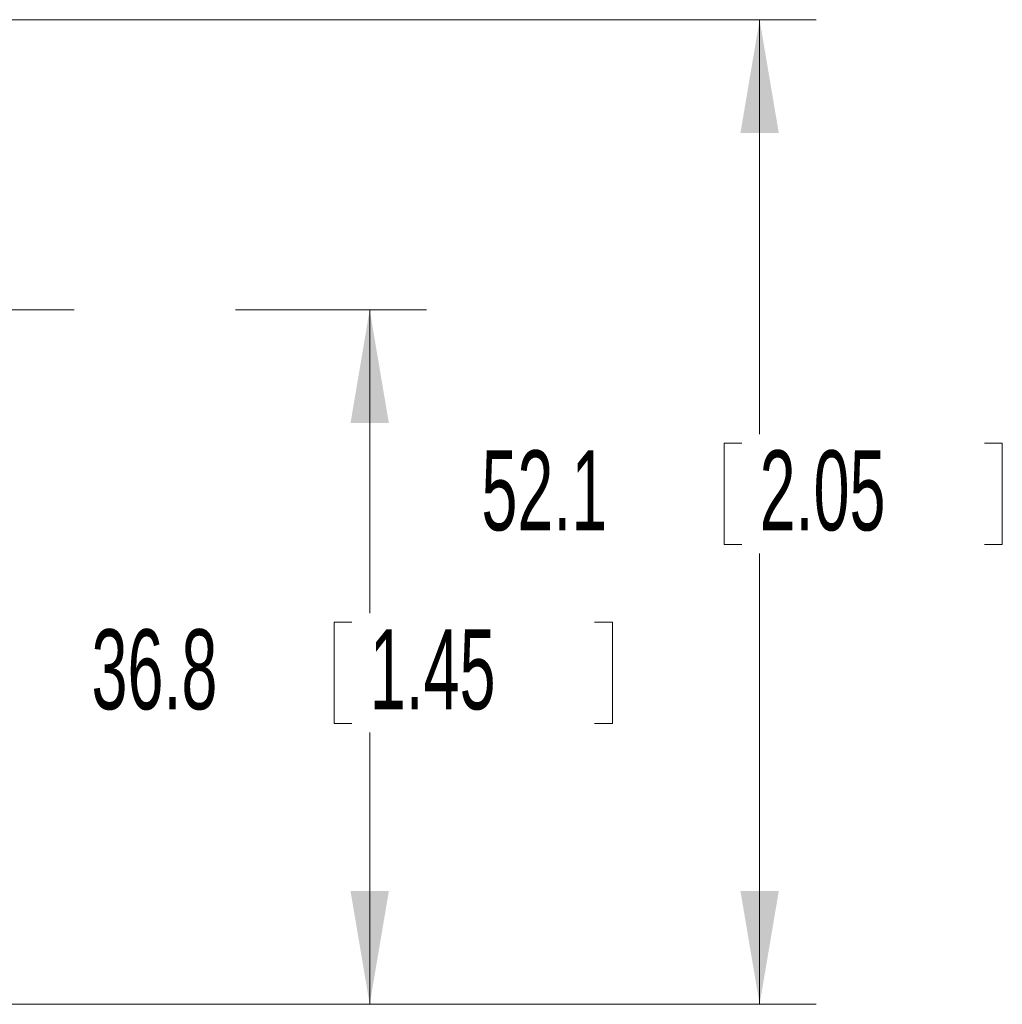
# Model space of a CAD drawing. Header units: millimetres. Extents: x 10 to 277, y 8 to 208.
# Tile 9 of 24: x 109 to 135, y 98 to 124. Entities that reach past the tile are written whole.
import ezdxf

# ---------------------------------------------------------------- set-up
doc = ezdxf.new("R2010")
doc.units = ezdxf.units.MM
doc.linetypes.add('CENTERX2', pattern=[20.32, 12.7, -2.54, 2.54, -2.54])
doc.styles.add('SLDTEXTSTYLE1', font='TXT', dxfattribs={"width": 0.605})
doc.dimstyles.new('SLDDIMSTYLE0', dxfattribs={"dimtxt": 2.054655, "dimasz": 3, "dimexe": 0, "dimexo": 0.0625, "dimgap": 0.513664, "dimtad": 0, "dimtih": 1, "dimtoh": 1, "dimlfac": 2, "dimrnd": 1e-09, "dimzin": 12, "dimdsep": 46, "dimtxsty": 'SLDTEXTSTYLE1', "dimsah": 1, "dimcen": 0.09, "dimadec": 0, "dimazin": 0, "dimtfac": 1, "dimtofl": 0, "dimtmove": 0, "dimatfit": 3, "dimfxl": 1, "dimfrac": 2, "dimtolj": 1, "dimtzin": 12, "dimarcsym": 0})

# ---------------------------------------------------------------- blocks, each defined once
blk = doc.blocks.new('*D12')
at = {"color": 7, "linetype": 'Continuous', "lineweight": 0}
for p, q in [((96.728, 123.591), (130.479, 123.591)), ((128.979, 123.591), (128.979, 112.614)), ((128.039, 112.377), (128.039, 109.696)), ((128.039, 112.377), (128.509, 112.377)), ((135.405, 112.377), (134.935, 112.377)), ((135.405, 112.377), (135.405, 109.696)), ((128.039, 109.696), (128.509, 109.696)), ((135.405, 109.696), (134.935, 109.696)), ((128.979, 97.524), (128.979, 109.46)), ((101.881, 97.524), (130.479, 97.524))]:
    blk.add_line(p, q, dxfattribs=at)
for points in [[(128.979, 123.591), (128.471, 120.591), (129.487, 120.591)], [(128.979, 97.524), (129.487, 100.524), (128.471, 100.524)]]:
    blk.add_solid(points, dxfattribs=at)
at = {"color": 7, "linetype": 'Continuous', "lineweight": 0, "char_height": 2.1167, "attachment_point": 1, "style": 'SLDTEXTSTYLE1'}
for s, insert in [('52.1', (121.613, 112.188)), ('2.05', (128.979, 112.188))]:
    blk.add_mtext(s, dxfattribs=dict(at, insert=insert))
blk = doc.blocks.new('*D13')
at = {"color": 7, "linetype": 'Continuous', "lineweight": 0}
for p, q in [((115.104, 115.912), (120.154, 115.912)), ((118.654, 115.912), (118.654, 107.876)), ((117.714, 107.639), (117.714, 104.959)), ((117.714, 107.639), (118.184, 107.639)), ((125.08, 107.639), (124.61, 107.639)), ((125.08, 107.639), (125.08, 104.959)), ((117.714, 104.959), (118.184, 104.959)), ((125.08, 104.959), (124.61, 104.959)), ((118.654, 97.524), (118.654, 104.722)), ((101.881, 97.524), (120.154, 97.524))]:
    blk.add_line(p, q, dxfattribs=at)
for points in [[(118.654, 115.912), (118.146, 112.912), (119.162, 112.912)], [(118.654, 97.524), (119.162, 100.524), (118.146, 100.524)]]:
    blk.add_solid(points, dxfattribs=at)
at = {"color": 7, "linetype": 'Continuous', "lineweight": 0, "char_height": 2.1167, "attachment_point": 1, "style": 'SLDTEXTSTYLE1'}
for s, insert in [('36.8', (111.288, 107.451)), ('1.45', (118.654, 107.451))]:
    blk.add_mtext(s, dxfattribs=dict(at, insert=insert))

msp = doc.modelspace()

# ---------------------------------------------------------------- linework, layer by layer
at = {"color": 7, "linetype": 'CENTERX2', "lineweight": 0}
msp.add_line((98.1289, 115.9117), (113.1039, 115.9117), dxfattribs=at)

# ---------------------------------------------------------------- dimensions: what is measured, and where the dimension line sits
at = {"color": 7, "linetype": 'Continuous', "lineweight": 0}
for base, p2, picture, middle in [((128.9792, 123.5913), (94.728, 123.5913), '*D12', (128.9792, 111.0367)), ((118.6539, 115.9117), (113.1039, 115.9117), '*D13', (118.6539, 106.2989))]:
    dim = msp.add_linear_dim(base=base, p1=(99.8808, 97.5239), p2=p2, angle=90, dimstyle='SLDDIMSTYLE0', dxfattribs=at)
    dim.commit()
    dim.dimension.update_dxf_attribs({"geometry": picture, "text_midpoint": middle, "dimtype": 160})

doc.saveas('drawing.dxf')
